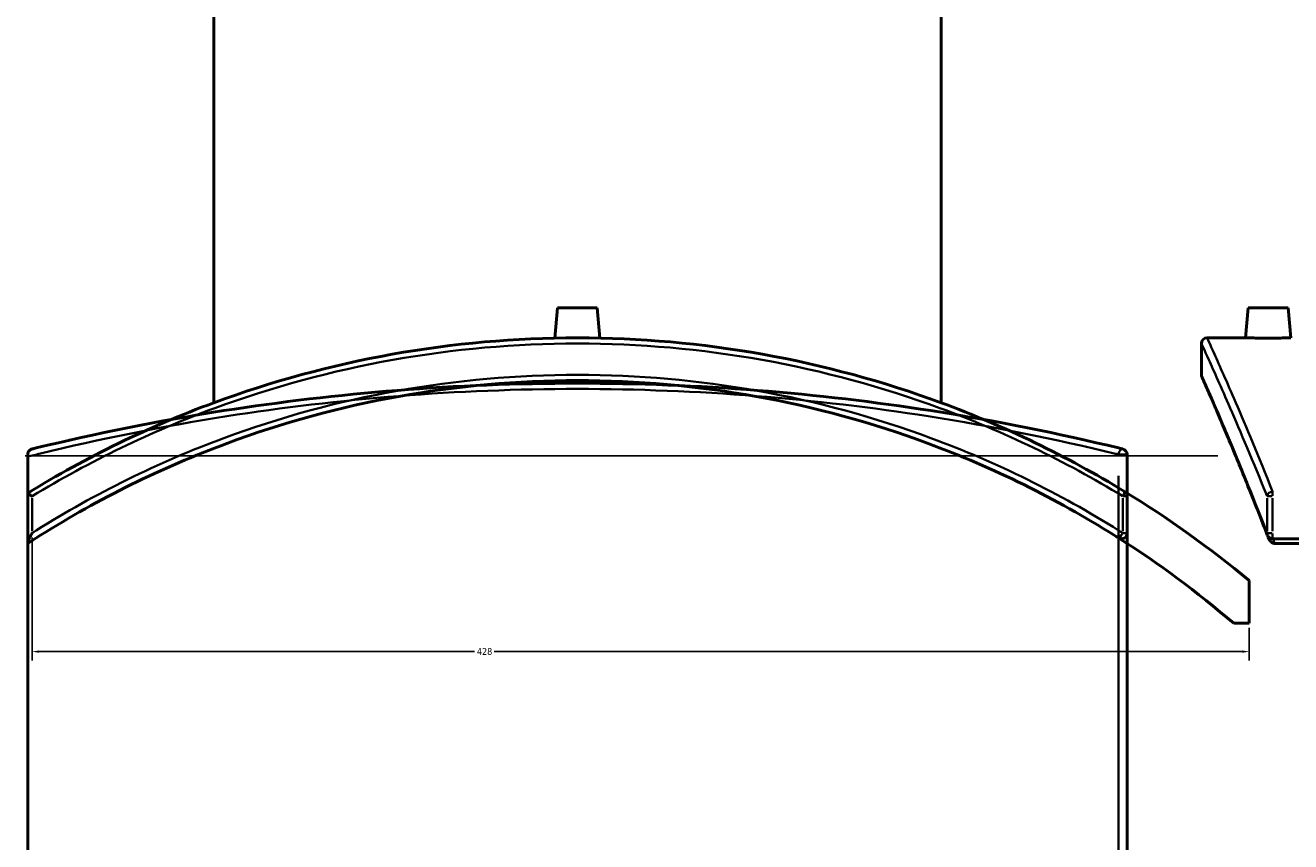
# Model space of a CAD drawing. Header units: millimetres. Extents: x -604 to 1143, y -275 to 917.
# Tile 6 of 11: x 254 to 700, y 33 to 321. Entities that reach past the tile are written whole.
import ezdxf

# ---------------------------------------------------------------- set-up
doc = ezdxf.new("R2010")
doc.units = ezdxf.units.MM
for name, color, linetype, lineweight in [('Dimension (ANSI)', 7, 'Continuous', 25), ('Sketch Geometry (ANSI)', 7, 'Continuous', 25), ('Visible (ANSI)', 7, 'Continuous', 50), ('Visible Narrow (ANSI)', 7, 'Continuous', 35)]:
    doc.layers.add(name, color=color, linetype=linetype, lineweight=lineweight)
doc.styles.add('Note Text (ANSI)', font='tahoma.ttf')
doc.dimstyles.new('Default - mm (ANSI)', dxfattribs={"dimtxt": 2.4, "dimasz": 2.5, "dimexe": 3.175, "dimexo": 1.6002, "dimgap": 0.8, "dimtad": 0, "dimtoh": 1, "dimdec": 0, "dimrnd": 1e-08, "dimzin": 4, "dimdsep": 46, "dimtxsty": 'Note Text (ANSI)', "dimcen": 0.09, "dimdle": 10, "dimclrd": 256, "dimclre": 256, "dimclrt": 5, "dimadec": 1, "dimazin": 1, "dimtfac": 1.27, "dimtofl": 0, "dimtmove": 0, "dimatfit": 3, "dimfxl": 1, "dimtolj": 1, "dimtzin": 4, "dimlwd": -1, "dimlwe": -1, "dimarcsym": 0})

# ---------------------------------------------------------------- blocks, each defined once
blk = doc.blocks.new('*D6')
at = {"layer": 'Defpoints', "color": 0, "transparency": 16777216}
for p in [(256.76, 141.81), (685.23, 110.06), (685.23, 100.07)]:
    blk.add_point(p, dxfattribs=at)
at = {"layer": 'Dimension (ANSI)', "transparency": 16777216}
for p, q in [((256.76, 140.21), (256.76, 96.9)), ((685.23, 108.46), (685.23, 96.9)), ((259.26, 100.07), (412.55, 100.07)), ((682.73, 100.07), (419.37, 100.07))]:
    blk.add_line(p, q, dxfattribs=at)
for points in [[(259.26, 100.49), (259.26, 99.65), (256.76, 100.07)], [(682.73, 100.49), (682.73, 99.65), (685.23, 100.07)]]:
    blk.add_solid(points, dxfattribs=at)
at = {"layer": 'Dimension (ANSI)', "color": 5, "transparency": 16777216, "insert": (413.35, 101.33), "char_height": 2.4, "attachment_point": 1, "style": 'Note Text (ANSI)'}
blk.add_mtext('\\A1;428', dxfattribs=at)

msp = doc.modelspace()

# ---------------------------------------------------------------- linework, layer by layer
at = {"layer": 'Sketch Geometry (ANSI)'}
msp.add_line((254.38, 169.01), (674.18, 169.01), dxfattribs=at)
at = {"layer": 'Visible (ANSI)'}
for p, q in [((320.73, 187.67), (320.73, 397.51)), ((576.73, 187.67), (576.73, 397.51)), ((441.73, 221.11), (440.8, 210.43)), ((441.73, 221.11), (455.73, 221.11)), ((455.73, 221.11), (456.67, 210.43)), ((684.88, 221.11), (683.95, 210.51)), ((684.88, 221.11), (698.88, 221.11)), ((698.88, 221.11), (699.8, 210.51)), ((683.95, 210.51), (670.38, 210.51)), ((668.38, 208.51), (668.38, 197.51)), ((255.23, 169.45), (255.23, 168.69)), ((642.23, 18.27), (642.23, 169.45)), ((255.23, -249.65), (255.23, 168.69)), ((255.23, 155.88), (255.23, 155.87)), ((255.23, 155.87), (255.23, 138.31)), ((642.23, 141.81), (642.23, 154.76)), ((255.23, 138.31), (255.23, 138.14)), ((844.63, 139.81), (693.44, 139.81)), ((844.63, 138.14), (694.21, 138.14)), ((685.23, 110.06), (685.23, 125.06)), ((679.75, 110.06), (685.23, 110.06))]:
    msp.add_line(p, q, dxfattribs=at)
for centre, radius, start, end in [((670.38, 208.51), 2, 90, 180), ((670.38, 197.51), 2, 180, 203.8795), ((640.23, 169.45), 2, 0, 76.2623), ((448.73, -159.49), 370, 50.2686, 58.6422), ((640.23, 154.76), 2, 0, 58.6422), ((640.23, 141.81), 2, 237.5601, 0), ((448.73, -159.49), 355, 49.4017, 57.5601), ((693.44, 141.81), 2, 201.0383, 270)]:
    msp.add_arc(centre, radius, start, end, dxfattribs=at)
for points, knots in [([(641.27, 156.47), (620.94, 168.86), (599.3, 179.35), (556.44, 195.15), (535.39, 200.88), (492.47, 208.57), (470.6, 210.51), (448.73, 210.51), (426.86, 210.51), (405, 208.57), (362.07, 200.88), (341.03, 195.15), (297.81, 179.22), (275.85, 168.53), (255.23, 155.88)], [-42.800007, -42.800007, -42.800007, -42.800007, -35.541845, -35.541845, -29.016837, -29.016837, -22.491825, -22.491825, -22.491825, -15.966813, -15.966813, -9.441805, -9.441805, -2.068994, -2.068994, -2.068994, -2.068994]), ([(691.88, 210.43), (690.88, 210.43), (689.82, 210.43), (687.86, 210.45), (686.97, 210.46), (685.57, 210.48), (684.96, 210.49), (684.15, 210.51), (683.95, 210.51), (683.95, 210.51)], [0, 0, 0, 0, 0.298796, 0.298796, 0.597592, 0.597592, 0.896324, 0.896324, 1.195056, 1.195056, 1.195056, 1.195056]), ([(699.8, 210.51), (699.8, 210.51), (699.61, 210.51), (698.8, 210.49), (698.19, 210.48), (696.78, 210.46), (695.89, 210.45), (693.93, 210.43), (692.87, 210.43), (691.88, 210.43)], [3.585167, 3.585167, 3.585167, 3.585167, 3.883899, 3.883899, 4.182631, 4.182631, 4.481427, 4.481427, 4.780222, 4.780222, 4.780222, 4.780222]), ([(691.58, 141.09), (690.21, 144.65), (688.88, 148.06), (686.3, 154.56), (685.06, 157.66), (682.68, 163.52), (681.55, 166.28), (679.4, 171.47), (678.39, 173.89), (676.49, 178.39), (675.61, 180.46), (673.99, 184.24), (673.25, 185.96), (671.93, 189.01), (671.34, 190.35), (670.33, 192.65), (669.91, 193.61), (669.23, 195.16), (668.98, 195.74), (668.63, 196.51), (668.55, 196.7), (668.55, 196.7)], [5.495106, 5.495106, 5.495106, 5.495106, 7.533037, 7.533037, 9.570967, 9.570967, 11.608898, 11.608898, 13.646828, 13.646828, 15.684759, 15.684759, 17.72269, 17.72269, 19.76062, 19.76062, 21.798551, 21.798551, 23.836481, 23.836481, 25.874412, 25.874412, 25.874412, 25.874412]), ([(255.23, 138.14), (256.74, 139.12), (258.25, 140.09), (280.33, 153.97), (302.31, 164.84), (344.87, 180.62), (365.17, 186.18), (406.56, 193.63), (427.65, 195.51), (448.73, 195.51), (469.82, 195.51), (490.91, 193.63), (532.3, 186.18), (552.6, 180.62), (595.15, 164.84), (617.12, 153.98), (638.17, 140.75), (638.67, 140.43), (639.16, 140.12)], [-46.629353, -46.629353, -46.629353, -46.629353, -46.075753, -46.075753, -38.598414, -38.598414, -32.236415, -32.236415, -25.874412, -25.874412, -25.874412, -19.512408, -19.512408, -13.15041, -13.15041, -5.675775, -5.675775, -5.495106, -5.495106, -5.495106, -5.495106]), ([(640.71, 171.39), (640.21, 171.52), (639.71, 171.64), (618.49, 176.78), (596.34, 181.28), (553.44, 187.96), (532.98, 190.39), (491.25, 193.67), (469.99, 194.52), (448.73, 194.52), (427.47, 194.52), (406.22, 193.67), (364.49, 190.39), (344.03, 187.96), (301.12, 181.27), (278.96, 176.78), (257.74, 171.63), (257.25, 171.51), (256.76, 171.39)], [5.495106, 5.495106, 5.495106, 5.495106, 5.675775, 5.675775, 13.15041, 13.15041, 19.512408, 19.512408, 25.874412, 25.874412, 25.874412, 32.236415, 32.236415, 38.598414, 38.598414, 46.075753, 46.075753, 46.254153, 46.254153, 46.254153, 46.254153]), ([(255.23, 169.45), (255.23, 169.61), (255.25, 169.76), (255.33, 170.1), (255.41, 170.29), (255.66, 170.72), (255.85, 170.91), (256.26, 171.22), (256.5, 171.33), (256.75, 171.39), (256.76, 171.39), (256.76, 171.39)], [-0.4684448, -0.4684448, -0.4684448, -0.4684448, -0.4012016, -0.4012016, -0.2985424, -0.2985424, -0.158045, -0.158045, 0, 0, 0.0012979, 0.0012979, 0.0012979, 0.0012979]), ([(256.76, 154.76), (256.76, 154.76), (256.75, 154.76), (256.55, 154.88), (256.37, 155), (256.02, 155.22), (255.86, 155.32), (255.57, 155.53), (255.44, 155.63), (255.27, 155.78), (255.23, 155.84), (255.23, 155.87)], [-0.2899131, -0.2899131, -0.2899131, -0.2899131, -0.2891874, -0.2891874, -0.2193909, -0.2193909, -0.1510748, -0.1510748, -0.0710498, -0.0710498, 0, 0, 0, 0]), ([(255.23, 138.31), (255.23, 138.38), (255.25, 138.47), (255.33, 138.76), (255.41, 138.98), (255.66, 139.61), (255.85, 140.02), (256.26, 140.86), (256.5, 141.33), (256.75, 141.8), (256.76, 141.8), (256.76, 141.81)], [-0.4684448, -0.4684448, -0.4684448, -0.4684448, -0.4012016, -0.4012016, -0.2985424, -0.2985424, -0.158045, -0.158045, 0, 0, 0.0012979, 0.0012979, 0.0012979, 0.0012979]), ([(693.44, 138.31), (693.28, 138.38), (693.13, 138.47), (692.8, 138.76), (692.6, 138.98), (692.2, 139.57), (692.02, 139.93), (691.88, 140.29)], [-0.4684448, -0.4684448, -0.4684448, -0.4684448, -0.4012016, -0.4012016, -0.2985424, -0.2985424, -0.1726257, -0.1726257, -0.1726257, -0.1726257]), ([(693.44, 138.31), (693.56, 138.26), (693.68, 138.22), (693.94, 138.16), (694.07, 138.14), (694.21, 138.14)], [0.31385506, 0.31385506, 0.31385506, 0.31385506, 0.35191873, 0.35191873, 0.39271399, 0.39271399, 0.39271399, 0.39271399])]:
    msp.add_open_spline(points, degree=3, knots=knots, dxfattribs=at)
msp.add_open_spline([(691.58, 141.09), (691.68, 140.82), (691.78, 140.56), (691.88, 140.29)], degree=3, dxfattribs=at)
at = {"layer": 'Visible Narrow (ANSI)'}
for p, q in [((639.35, 169.45), (642.22, 169.45)), ((639.16, 161.89), (639.16, 25.83)), ((693.44, 156.41), (693.44, 154.86)), ((256.76, 142.45), (256.76, 154.11)), ((640.71, 154.11), (640.71, 142.45)), ((642.23, 154.76), (640.84, 154.76)), ((691.5, 154.11), (691.5, 142.45)), ((693.31, 154.76), (691.54, 154.76)), ((693.44, 142.45), (693.44, 154.11)), ((640.84, 141.81), (642.23, 141.81)), ((691.54, 141.81), (693.31, 141.81)), ((693.44, 139.81), (693.44, 141.65))]:
    msp.add_line(p, q, dxfattribs=at)
for centre, major_axis, ratio, start_param, end_param in [((640.23, 169.45), (0.47, 1.94), 0.525349, 0.084926, 1.613603), ((640.23, 154.76), (1.04, 1.71), 0.204356, 4.908629, 6.21084), ((693.44, 154.76), (-1.86, -0.74), 0.835914, 4.461174, 5.763385), ((640.23, 141.81), (-1.07, -1.69), 0.202066, 0.084926, 1.613603), ((693.44, 141.81), (-1.87, -0.72), 0.826545, 5.869418, 6.261408)]:
    msp.add_ellipse(centre, major_axis=major_axis, ratio=ratio, start_param=start_param, end_param=end_param, dxfattribs=at)
for points, knots in [([(693.44, 156.47), (688.5, 168.86), (684.08, 179.35), (677.26, 195.15), (674.71, 200.88), (671.27, 208.57), (670.38, 210.51), (670.38, 210.51)], [-42.800007, -42.800007, -42.800007, -42.800007, -35.541845, -35.541845, -29.016837, -29.016837, -22.491825, -22.491825, -22.491825, -22.491825]), ([(256.76, 154.76), (277.03, 167.09), (298.6, 177.51), (341.34, 193.23), (362.33, 198.93), (405.13, 206.58), (426.93, 208.51), (448.73, 208.51), (470.54, 208.51), (492.34, 206.58), (535.14, 198.93), (556.12, 193.23), (598.86, 177.52), (620.43, 167.09), (640.71, 154.76)], [2.183249, 2.183249, 2.183249, 2.183249, 9.441805, 9.441805, 15.966813, 15.966813, 22.491825, 22.491825, 22.491825, 29.016837, 29.016837, 35.541845, 35.541845, 42.800007, 42.800007, 42.800007, 42.800007]), ([(668.38, 208.51), (668.38, 208.51), (669.27, 206.58), (672.72, 198.93), (675.28, 193.23), (682.11, 177.52), (686.55, 167.09), (691.5, 154.76)], [22.491825, 22.491825, 22.491825, 22.491825, 29.016837, 29.016837, 35.541845, 35.541845, 42.800007, 42.800007, 42.800007, 42.800007]), ([(640.71, 141.81), (640.21, 142.12), (639.71, 142.44), (618.49, 155.74), (596.34, 166.67), (553.44, 182.54), (532.98, 188.13), (491.25, 195.62), (469.99, 197.51), (448.73, 197.51), (427.47, 197.51), (406.22, 195.62), (364.49, 188.13), (344.03, 182.54), (301.12, 166.67), (278.96, 155.73), (257.74, 142.43), (257.25, 142.12), (256.76, 141.81)], [5.495106, 5.495106, 5.495106, 5.495106, 5.675775, 5.675775, 13.15041, 13.15041, 19.512408, 19.512408, 25.874412, 25.874412, 25.874412, 32.236415, 32.236415, 38.598414, 38.598414, 46.075753, 46.075753, 46.254153, 46.254153, 46.254153, 46.254153]), ([(691.5, 141.81), (691.38, 142.12), (691.26, 142.44), (686.11, 155.74), (681.62, 166.67), (674.94, 182.54), (672.51, 188.13), (669.22, 195.62), (668.38, 197.51), (668.38, 197.51)], [5.495106, 5.495106, 5.495106, 5.495106, 5.675775, 5.675775, 13.15041, 13.15041, 19.512408, 19.512408, 25.874412, 25.874412, 25.874412, 25.874412]), ([(255.23, 168.69), (256.74, 169.07), (258.25, 169.44), (280.33, 174.82), (302.31, 179.31), (344.87, 185.97), (365.17, 188.4), (406.56, 191.67), (427.65, 192.52), (448.73, 192.52), (469.82, 192.52), (490.91, 191.67), (532.3, 188.4), (552.6, 185.97), (595.15, 179.31), (617.12, 174.83), (638.17, 169.69), (638.67, 169.57), (639.16, 169.45)], [-46.629353, -46.629353, -46.629353, -46.629353, -46.075753, -46.075753, -38.598414, -38.598414, -32.236415, -32.236415, -25.874412, -25.874412, -25.874412, -19.512408, -19.512408, -13.15041, -13.15041, -5.675775, -5.675775, -5.495106, -5.495106, -5.495106, -5.495106])]:
    msp.add_open_spline(points, degree=3, knots=knots, dxfattribs=at)
msp.add_open_spline([(694.21, 138.14), (693.99, 138.7), (693.78, 139.26), (693.57, 139.81)], degree=3, dxfattribs=at)

# ---------------------------------------------------------------- dimensions: what is measured, and where the dimension line sits
at = {"layer": 'Dimension (ANSI)'}
dim = msp.add_linear_dim(base=(685.23, 100.07), p1=(256.76, 141.81), p2=(685.23, 110.06), angle=180, dimstyle='Default - mm (ANSI)', override={"dimgap": 0.8, "dimtoh": 0, "dimdec": 0, "dimtol": 0, "dimlim": 0, "dimtp": 0, "dimtm": 0, "dimtdec": 2, "dimatfit": 1}, dxfattribs=at)
dim.commit()
dim.dimension.update_dxf_attribs({"geometry": '*D6', "text_midpoint": (415.96, 100.07), "dimtype": 160})

doc.saveas('drawing.dxf')
